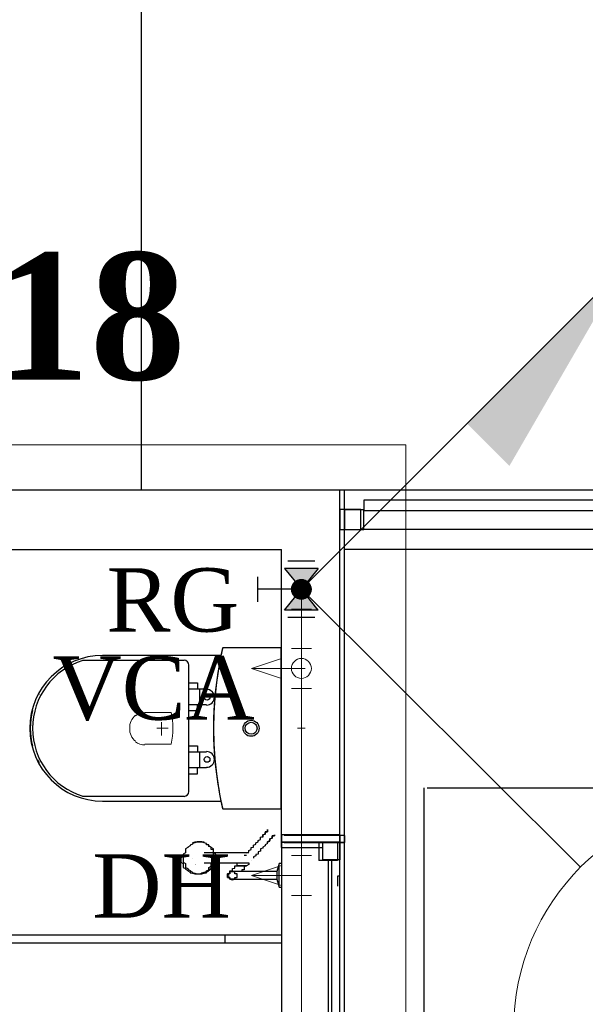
# Model space of a CAD drawing. Header units: millimetres. Extents: x 335 to 91596, y -1 to 84.
# Tile 57 of 87: x 390.84 to 392.73, y 19.31 to 22.6. Entities that reach past the tile are written whole.
import ezdxf

# ---------------------------------------------------------------- set-up
doc = ezdxf.new("R2010")
doc.units = ezdxf.units.MM
doc.header["$MEASUREMENT"] = 0
for name, color, linetype, lineweight in [('AF-Colunas', 7, 'Continuous', 20), ('AF-Conexões detalhe', 7, 'Continuous', 20), ('AF-Indicação coluna', 5, 'Continuous', 20), ('AF-Textos conexão', 7, 'Continuous', 20), ('AF-Tubos detalhe', 5, 'Continuous', 20), ('DI-Detalhes', 7, 'Continuous', 20), ('Simbolos', 1, 'Continuous', 30), ('SIMBOLOS INT', 8, 'Continuous', 5)]:
    doc.layers.add(name, color=color, linetype=linetype, lineweight=lineweight)
doc.styles.add('TimesNewRoman', font='times.ttf')
doc.styles.add('TimesNewRomanN', font='timesbd.ttf')

msp = doc.modelspace()

# ---------------------------------------------------------------- hatches: boundary and pattern name
at = {"linetype": 'Continuous'}
for points in [[(391.4663, 19.814), (391.4626, 19.8141), (391.4626, 19.8199), (391.4626, 19.818), (391.4626, 19.816), (391.4626, 19.8141), (391.4626, 19.8141)], [(391.3862, 19.7915), (391.3845, 19.7985), (391.3845, 19.7946), (391.3845, 19.7907), (391.3845, 19.7907)], [(391.4138, 19.7945), (391.4157, 19.7965), (391.4157, 19.7965), (391.4157, 19.7946), (391.4157, 19.7946)], [(391.4262, 19.7736), (391.4236, 19.777), (391.4236, 19.775), (391.4236, 19.7731), (391.4236, 19.7731), (391.4236, 19.7731)]]:
    msp.add_hatch(color=256, dxfattribs=at).paths.add_polyline_path(points)
at = {"layer": 'AF-Colunas', "linetype": 'Continuous'}
msp.add_hatch(color=256, dxfattribs=at).paths.add_polyline_path([(392.3332, 21.2483), (392.4746, 21.1069), (392.8635, 21.7787), (392.3332, 21.2483)])
at = {"layer": 'Simbolos', "linetype": 'Continuous'}
for points in [[(391.7793, 20.6944), (391.8353, 20.7644), (391.7233, 20.7644)], [(391.8353, 20.6244), (391.7233, 20.6244), (391.7793, 20.6944)]]:
    msp.add_hatch(color=256, dxfattribs=at).paths.add_polyline_path(points)

# ---------------------------------------------------------------- linework, layer by layer
at = {"color": 7}
for p, q in [((391.245, 21.0262), (391.245, 39.2692)), ((391.923, 21.0262), (383.497, 21.0262)), ((388.447, 21.027), (391.9079, 21.027)), ((391.9079, 19.8746), (391.9079, 21.027)), ((398.542, 21.0262), (391.923, 21.0262)), ((391.923, 19.8722), (391.923, 21.0262)), ((392.978, 20.9922), (391.988, 20.9922)), ((391.988, 20.9922), (391.988, 20.9582)), ((391.9782, 20.9606), (391.9079, 20.9606)), ((391.9079, 20.9606), (391.9079, 20.8942)), ((391.988, 20.9602), (391.923, 20.9602)), ((391.923, 20.9602), (391.923, 20.8942)), ((391.9782, 20.8942), (391.9782, 20.9606)), ((391.988, 20.8942), (391.988, 20.9602)), ((391.988, 20.9582), (392.978, 20.9582)), ((391.9079, 20.8942), (391.9782, 20.8942)), ((391.923, 20.8942), (391.988, 20.8942)), ((392.978, 20.8942), (391.988, 20.8942)), ((390.0017, 20.8278), (391.7126, 20.8278)), ((391.7126, 19.8746), (391.7126, 20.8278)), ((398.542, 20.8272), (391.923, 20.8272)), ((392.188, 20.0312), (392.188, 11.3412)), ((392.2, 20.0312), (398.542, 20.0312)), ((391.7126, 19.8317), (391.7126, 19.8746)), ((391.9079, 19.8746), (391.7126, 19.8746)), ((391.7126, 19.8746), (391.7126, 19.8492)), ((391.923, 19.8722), (391.722, 19.8722)), ((391.9079, 19.8746), (391.9079, 19.8492)), ((391.9079, 19.8492), (391.9079, 19.8746)), ((391.923, 19.8722), (391.923, 19.8482)), ((391.923, 19.8482), (391.923, 19.8722)), ((391.7126, 19.8492), (391.9079, 19.8492)), ((391.9079, 19.8492), (391.7126, 19.8492)), ((391.7126, 19.8492), (391.7126, 14.3942)), ((391.722, 19.8482), (391.923, 19.8482)), ((391.923, 19.8482), (391.722, 19.8482)), ((391.8376, 19.8492), (391.8376, 19.7887)), ((391.9001, 19.8492), (391.8376, 19.8492)), ((391.8376, 19.8492), (391.8376, 19.8317)), ((391.8376, 19.8492), (391.9079, 19.8492)), ((391.85, 19.8482), (391.85, 19.7902)), ((391.908, 19.8482), (391.85, 19.8482)), ((391.85, 19.8482), (391.85, 19.8322)), ((391.85, 19.8482), (391.923, 19.8482)), ((391.9001, 19.8492), (391.9001, 19.7887)), ((391.9079, 14.3942), (391.9079, 19.8492)), ((391.908, 19.8482), (391.908, 19.7902)), ((391.923, 14.3932), (391.923, 19.8482)), ((391.5876, 19.8141), (391.4548, 19.8141)), ((391.5876, 19.8063), (391.5954, 19.8063)), ((391.7126, 19.8317), (391.8376, 19.8317)), ((391.722, 19.8322), (391.85, 19.8322)), ((391.4548, 19.7809), (391.5876, 19.7809)), ((391.7048, 19.7789), (391.697, 19.7516)), ((391.7126, 19.7789), (391.7048, 19.7789)), ((391.7048, 19.7379), (391.7048, 19.777)), ((391.9001, 19.7887), (391.8376, 19.7887)), ((391.908, 19.7902), (391.85, 19.7902)), ((391.8689, 19.7887), (391.8689, 14.4528)), ((391.88, 19.7902), (391.88, 14.4532)), ((391.6032, 19.7516), (391.5642, 19.7516)), ((391.697, 19.7516), (391.6501, 19.7516)), ((391.697, 19.7516), (391.697, 19.7379)), ((391.697, 19.7379), (391.697, 19.7262)), ((391.7048, 19.7008), (391.7048, 19.7379)), ((391.9079, 19.736), (391.9001, 19.736)), ((391.9001, 19.736), (391.9001, 19.7028)), ((391.5642, 19.7262), (391.6111, 19.7262)), ((391.6501, 19.7262), (391.697, 19.7262)), ((391.697, 19.7262), (391.7048, 19.6989)), ((391.7048, 19.6989), (391.7126, 19.6989)), ((390.0017, 19.5407), (391.7126, 19.5407)), ((391.5251, 19.5133), (391.5251, 19.5407)), ((390.0017, 19.5133), (391.7126, 19.5133))]:
    msp.add_line(p, q, dxfattribs=at)
at = {"color": 8}
for p, q in [((391.7123, 20.4991), (391.5183, 20.4991)), ((391.7123, 20.4991), (391.5183, 20.4991)), ((391.7123, 19.9611), (391.7123, 20.4991)), ((391.7123, 19.9611), (391.7123, 20.4991)), ((391.5123, 20.4731), (391.1153, 20.4731)), ((391.3873, 20.4571), (391.0483, 20.4571)), ((391.4033, 20.0191), (391.4033, 20.4411)), ((391.4033, 20.3821), (391.4323, 20.3821)), ((391.4623, 20.3611), (391.4033, 20.3611)), ((391.4323, 20.3821), (391.4323, 20.3611)), ((391.4403, 20.3101), (391.4403, 20.3611)), ((391.4033, 20.3101), (391.4623, 20.3101)), ((391.4323, 20.2891), (391.4323, 20.3101)), ((391.4033, 20.2891), (391.4323, 20.2891)), ((391.4033, 20.1711), (391.4323, 20.1711)), ((391.4323, 20.1711), (391.4323, 20.1501)), ((391.4623, 20.1501), (391.4033, 20.1501)), ((391.4403, 20.0991), (391.4403, 20.1501)), ((391.4033, 20.0991), (391.4623, 20.0991)), ((391.4323, 20.0781), (391.4323, 20.0991)), ((391.4033, 20.0781), (391.4323, 20.0781)), ((391.0483, 20.0031), (391.3873, 20.0031)), ((391.1153, 19.9871), (391.5123, 19.9871)), ((391.5183, 19.9611), (391.7123, 19.9611)), ((391.5183, 19.9611), (391.7123, 19.9611))]:
    msp.add_line(p, q, dxfattribs=at)
at = {"color": 7}
for points in [[(391.6423, 19.8649), (391.6423, 19.8668), (391.6501, 19.8688), (391.6501, 19.8707), (391.6501, 19.8746), (391.6579, 19.8766), (391.6579, 19.8785), (391.6579, 19.8805), (391.6579, 19.8824), (391.6579, 19.8824), (391.6657, 19.8844), (391.6657, 19.8864), (391.6657, 19.8883), (391.6657, 19.8883), (391.6657, 19.8903), (391.6657, 19.8903), (391.6657, 19.8903), (391.6657, 19.8922), (391.6657, 19.8922), (391.6657, 19.8922), (391.6657, 19.8922), (391.6657, 19.8922)], [(391.6657, 19.8922), (391.6657, 19.8922), (391.6657, 19.8922), (391.6657, 19.8922), (391.6657, 19.8922), (391.6657, 19.8903), (391.6657, 19.8903), (391.6657, 19.8883), (391.6657, 19.8883), (391.6657, 19.8864), (391.6657, 19.8844), (391.6579, 19.8844), (391.6579, 19.8824), (391.6579, 19.8805), (391.6579, 19.8785), (391.6579, 19.8766), (391.6501, 19.8746), (391.6501, 19.8727), (391.6501, 19.8688), (391.6501, 19.8668), (391.6423, 19.8649), (391.6423, 19.8649)], [(391.6657, 19.8453), (391.6657, 19.8492), (391.6657, 19.8512), (391.6736, 19.8532), (391.6736, 19.8571), (391.6736, 19.859), (391.6736, 19.861), (391.6814, 19.8629), (391.6814, 19.8649), (391.6814, 19.8649), (391.6814, 19.8668), (391.6814, 19.8688), (391.6814, 19.8707), (391.6892, 19.8707), (391.6892, 19.8727), (391.6892, 19.8727), (391.6892, 19.8727), (391.6892, 19.8746), (391.6892, 19.8746), (391.6892, 19.8746), (391.6892, 19.8746), (391.6892, 19.8746)], [(391.6892, 19.8746), (391.6892, 19.8746), (391.6892, 19.8746), (391.6892, 19.8746), (391.6892, 19.8727), (391.6892, 19.8727), (391.6892, 19.8727), (391.6892, 19.8707), (391.6814, 19.8707), (391.6814, 19.8688), (391.6814, 19.8668), (391.6814, 19.8668), (391.6814, 19.8649), (391.6814, 19.8629), (391.6736, 19.861), (391.6736, 19.859), (391.6736, 19.8571), (391.6736, 19.8551), (391.6657, 19.8512), (391.6657, 19.8492), (391.6657, 19.8473)], [(391.4392, 19.8492), (391.4314, 19.8492), (391.4314, 19.8492), (391.4236, 19.8473), (391.4236, 19.8473), (391.4157, 19.8453), (391.4157, 19.8434), (391.4079, 19.8395), (391.4079, 19.8375), (391.4001, 19.8336), (391.4001, 19.8317), (391.3923, 19.8278), (391.3923, 19.8239), (391.3923, 19.8199), (391.3923, 19.8141), (391.3845, 19.8102), (391.3845, 19.8063), (391.3845, 19.8004), (391.3845, 19.7965), (391.3845, 19.7926), (391.3845, 19.7867), (391.3845, 19.7828), (391.3923, 19.7789), (391.3923, 19.7731), (391.3923, 19.7692), (391.3923, 19.7653), (391.4001, 19.7614), (391.4001, 19.7594), (391.4079, 19.7555), (391.4079, 19.7535), (391.4157, 19.7496), (391.4157, 19.7477), (391.4236, 19.7457), (391.4236, 19.7457), (391.4314, 19.7438), (391.4314, 19.7438), (391.4392, 19.7438), (391.447, 19.7438), (391.447, 19.7438), (391.4548, 19.7457), (391.4548, 19.7457), (391.4626, 19.7477), (391.4626, 19.7496), (391.4704, 19.7535), (391.4704, 19.7555), (391.4782, 19.7594), (391.4782, 19.7614), (391.4861, 19.7653), (391.4861, 19.7692), (391.4861, 19.7731), (391.4861, 19.7789), (391.4939, 19.7828), (391.4939, 19.7867), (391.4939, 19.7926), (391.4939, 19.7965), (391.4939, 19.8004), (391.4939, 19.8063), (391.4939, 19.8102), (391.4861, 19.8141), (391.4861, 19.8199), (391.4861, 19.8239), (391.4861, 19.8278), (391.4782, 19.8317), (391.4782, 19.8336), (391.4704, 19.8375), (391.4704, 19.8395), (391.4626, 19.8434), (391.4626, 19.8453), (391.4548, 19.8473), (391.4548, 19.8473), (391.447, 19.8492), (391.447, 19.8492), (391.4392, 19.8492)], [(391.4392, 19.8492), (391.4314, 19.8492), (391.4314, 19.8492), (391.4236, 19.8473), (391.4236, 19.8473), (391.4157, 19.8453), (391.4157, 19.8434), (391.4079, 19.8395), (391.4079, 19.8375), (391.4001, 19.8336), (391.4001, 19.8317), (391.3923, 19.8278), (391.3923, 19.8239), (391.3923, 19.8199), (391.3923, 19.8141), (391.3845, 19.8102), (391.3845, 19.8063), (391.3845, 19.8004), (391.3845, 19.7965), (391.3845, 19.7926), (391.3845, 19.7867), (391.3845, 19.7828), (391.3923, 19.7789), (391.3923, 19.7731), (391.3923, 19.7692), (391.3923, 19.7653), (391.4001, 19.7614), (391.4001, 19.7594), (391.4079, 19.7555), (391.4079, 19.7535), (391.4157, 19.7496), (391.4157, 19.7477), (391.4236, 19.7457), (391.4236, 19.7457), (391.4314, 19.7438), (391.4314, 19.7438), (391.4392, 19.7438), (391.447, 19.7438), (391.447, 19.7438), (391.4548, 19.7457), (391.4548, 19.7457), (391.4626, 19.7477), (391.4626, 19.7496), (391.4704, 19.7535), (391.4704, 19.7555), (391.4782, 19.7594), (391.4782, 19.7614), (391.4861, 19.7653), (391.4861, 19.7692), (391.4861, 19.7731), (391.4861, 19.7789), (391.4939, 19.7828), (391.4939, 19.7867), (391.4939, 19.7926), (391.4939, 19.7965), (391.4939, 19.8004), (391.4939, 19.8063), (391.4939, 19.8102), (391.4861, 19.8141), (391.4861, 19.8199), (391.4861, 19.8239), (391.4861, 19.8278), (391.4782, 19.8317), (391.4782, 19.8336), (391.4704, 19.8375), (391.4704, 19.8395), (391.4626, 19.8434), (391.4626, 19.8453), (391.4548, 19.8473), (391.4548, 19.8473), (391.447, 19.8492), (391.447, 19.8492), (391.4392, 19.8492)], [(391.4392, 19.8492), (391.4314, 19.8492), (391.4314, 19.8492), (391.4236, 19.8473), (391.4236, 19.8473), (391.4157, 19.8453), (391.4157, 19.8434), (391.4079, 19.8395), (391.4079, 19.8375), (391.4001, 19.8336), (391.4001, 19.8317), (391.3923, 19.8278), (391.3923, 19.8239), (391.3923, 19.8199), (391.3923, 19.8141), (391.3845, 19.8102), (391.3845, 19.8063), (391.3845, 19.8004), (391.3845, 19.7965), (391.3845, 19.7926), (391.3845, 19.7867), (391.3845, 19.7828), (391.3923, 19.7789), (391.3923, 19.7731), (391.3923, 19.7692), (391.3923, 19.7653), (391.4001, 19.7614), (391.4001, 19.7594), (391.4079, 19.7555), (391.4079, 19.7535), (391.4157, 19.7496), (391.4157, 19.7477), (391.4236, 19.7457), (391.4236, 19.7457), (391.4314, 19.7438), (391.4314, 19.7438), (391.4392, 19.7438), (391.447, 19.7438), (391.447, 19.7438), (391.4548, 19.7457), (391.4548, 19.7457), (391.4626, 19.7477), (391.4626, 19.7496), (391.4704, 19.7535), (391.4704, 19.7555), (391.4782, 19.7594), (391.4782, 19.7614), (391.4861, 19.7653), (391.4861, 19.7692), (391.4861, 19.7731), (391.4861, 19.7789), (391.4939, 19.7828), (391.4939, 19.7867), (391.4939, 19.7926), (391.4939, 19.7965), (391.4939, 19.8004), (391.4939, 19.8063), (391.4939, 19.8102), (391.4861, 19.8141), (391.4861, 19.8199), (391.4861, 19.8239), (391.4861, 19.8278), (391.4782, 19.8317), (391.4782, 19.8336), (391.4704, 19.8375), (391.4704, 19.8395), (391.4626, 19.8434), (391.4626, 19.8453), (391.4548, 19.8473), (391.4548, 19.8473), (391.447, 19.8492), (391.447, 19.8492), (391.4392, 19.8492)], [(391.4392, 19.8492), (391.4314, 19.8492), (391.4314, 19.8492), (391.4236, 19.8473), (391.4236, 19.8473), (391.4157, 19.8453), (391.4157, 19.8434), (391.4079, 19.8395), (391.4079, 19.8375), (391.4001, 19.8336), (391.4001, 19.8317), (391.3923, 19.8278), (391.3923, 19.8239), (391.3923, 19.8199), (391.3923, 19.8141), (391.3845, 19.8102), (391.3845, 19.8063), (391.3845, 19.8004), (391.3845, 19.7965), (391.3845, 19.7926), (391.3845, 19.7867), (391.3845, 19.7828), (391.3923, 19.7789), (391.3923, 19.7731), (391.3923, 19.7692), (391.3923, 19.7653), (391.4001, 19.7614), (391.4001, 19.7594), (391.4079, 19.7555), (391.4079, 19.7535), (391.4157, 19.7496), (391.4157, 19.7477), (391.4236, 19.7457), (391.4236, 19.7457), (391.4314, 19.7438), (391.4314, 19.7438), (391.4392, 19.7438), (391.447, 19.7438), (391.447, 19.7438), (391.4548, 19.7457), (391.4548, 19.7457), (391.4626, 19.7477), (391.4626, 19.7496), (391.4704, 19.7535), (391.4704, 19.7555), (391.4782, 19.7594), (391.4782, 19.7614), (391.4861, 19.7653), (391.4861, 19.7692), (391.4861, 19.7731), (391.4861, 19.7789), (391.4939, 19.7828), (391.4939, 19.7867), (391.4939, 19.7926), (391.4939, 19.7965), (391.4939, 19.8004), (391.4939, 19.8063), (391.4939, 19.8102), (391.4861, 19.8141), (391.4861, 19.8199), (391.4861, 19.8239), (391.4861, 19.8278), (391.4782, 19.8317), (391.4782, 19.8336), (391.4704, 19.8375), (391.4704, 19.8395), (391.4626, 19.8434), (391.4626, 19.8453), (391.4548, 19.8473), (391.4548, 19.8473), (391.447, 19.8492), (391.447, 19.8492), (391.4392, 19.8492)], [(391.4861, 19.7965), (391.4861, 19.8004), (391.4861, 19.8024), (391.4861, 19.8043), (391.4861, 19.8063), (391.4861, 19.8082), (391.4861, 19.8102), (391.4861, 19.8121), (391.4861, 19.8141), (391.4861, 19.816), (391.4861, 19.818), (391.4861, 19.8199), (391.4861, 19.8219), (391.4861, 19.8239), (391.4782, 19.8258), (391.4782, 19.8278), (391.4782, 19.8297), (391.4782, 19.8317), (391.4782, 19.8317), (391.4782, 19.8336), (391.4704, 19.8356), (391.4704, 19.8375), (391.4704, 19.8395), (391.4704, 19.8395), (391.4704, 19.8414), (391.4626, 19.8414), (391.4626, 19.8434), (391.4626, 19.8453), (391.4626, 19.8453), (391.4548, 19.8473), (391.4548, 19.8473), (391.4548, 19.8473), (391.4548, 19.8492), (391.447, 19.8492), (391.447, 19.8492), (391.447, 19.8492), (391.447, 19.8512), (391.4392, 19.8512), (391.4392, 19.8512), (391.4392, 19.8512), (391.4392, 19.8512), (391.4314, 19.8512), (391.4314, 19.8512), (391.4314, 19.8512), (391.4236, 19.8492), (391.4236, 19.8492), (391.4236, 19.8492), (391.4236, 19.8492), (391.4157, 19.8473)], [(391.4626, 19.8434), (391.4626, 19.8453), (391.4548, 19.8473), (391.447, 19.8492), (391.447, 19.8492), (391.4392, 19.8492)], [(391.5954, 19.8141), (391.6032, 19.816), (391.6032, 19.818), (391.6032, 19.8199), (391.6032, 19.8219), (391.6111, 19.8258), (391.6111, 19.8278), (391.6111, 19.8317), (391.6189, 19.8336), (391.6189, 19.8375), (391.6189, 19.8395), (391.6267, 19.8434), (391.6267, 19.8473), (391.6345, 19.8512), (391.6345, 19.8551), (391.6423, 19.859), (391.6423, 19.8629), (391.6423, 19.8649)], [(391.6657, 19.8453), (391.6579, 19.8414), (391.6579, 19.8375), (391.6501, 19.8336), (391.6501, 19.8297), (391.6423, 19.8278), (391.6423, 19.8239), (391.6423, 19.8199), (391.6345, 19.818), (391.6345, 19.8141), (391.6345, 19.8102), (391.6267, 19.8082), (391.6267, 19.8063), (391.6267, 19.8043), (391.6189, 19.8004), (391.6189, 19.7985), (391.6189, 19.7965), (391.6189, 19.7965)], [(391.6032, 19.8141), (391.6032, 19.8141), (391.6032, 19.8141), (391.6032, 19.8141), (391.6032, 19.8141), (391.6032, 19.8141), (391.5954, 19.8141), (391.5954, 19.8141), (391.5954, 19.8141), (391.5954, 19.8141), (391.5954, 19.8141), (391.5954, 19.8141), (391.5954, 19.8141), (391.5954, 19.8141), (391.5954, 19.8141), (391.5876, 19.8141), (391.5876, 19.8141), (391.5876, 19.8141)], [(391.3767, 19.7965), (391.3767, 19.7926), (391.3767, 19.7867), (391.3767, 19.7828), (391.3845, 19.7789), (391.3845, 19.7731), (391.3845, 19.7692), (391.3845, 19.7653), (391.3923, 19.7614), (391.3923, 19.7594), (391.4001, 19.7555), (391.4001, 19.7535), (391.4079, 19.7496), (391.4079, 19.7477), (391.4157, 19.7457), (391.4157, 19.7457), (391.4236, 19.7438), (391.4236, 19.7438), (391.4314, 19.7438)], [(391.4157, 19.7477), (391.4236, 19.7457), (391.4236, 19.7457), (391.4236, 19.7457), (391.4236, 19.7438), (391.4314, 19.7438), (391.4314, 19.7438), (391.4314, 19.7438), (391.4392, 19.7438), (391.4392, 19.7438), (391.4392, 19.7438), (391.4392, 19.7438), (391.447, 19.7438), (391.447, 19.7438), (391.447, 19.7457), (391.447, 19.7457), (391.4548, 19.7457), (391.4548, 19.7477), (391.4548, 19.7477), (391.4548, 19.7477), (391.4626, 19.7496), (391.4626, 19.7496), (391.4626, 19.7516), (391.4626, 19.7516), (391.4704, 19.7535), (391.4704, 19.7555), (391.4704, 19.7555), (391.4704, 19.7574), (391.4704, 19.7594), (391.4782, 19.7614), (391.4782, 19.7614), (391.4782, 19.7633), (391.4782, 19.7653), (391.4782, 19.7672), (391.4782, 19.7692), (391.4861, 19.7711), (391.4861, 19.7731), (391.4861, 19.775), (391.4861, 19.777), (391.4861, 19.7789), (391.4861, 19.7809), (391.4861, 19.7828), (391.4861, 19.7848), (391.4861, 19.7867), (391.4861, 19.7887), (391.4861, 19.7907), (391.4861, 19.7926), (391.4861, 19.7946), (391.4861, 19.7965)], [(391.4314, 19.7438), (391.4392, 19.7438), (391.4392, 19.7438), (391.447, 19.7457), (391.447, 19.7477), (391.4548, 19.7496), (391.4626, 19.7516), (391.4626, 19.7535), (391.4704, 19.7574), (391.4704, 19.7614), (391.4704, 19.7653), (391.4782, 19.7692), (391.4782, 19.7731), (391.4782, 19.777), (391.4861, 19.7828), (391.4861, 19.7867), (391.4861, 19.7907), (391.4861, 19.7965)], [(391.5407, 19.7477), (391.5407, 19.7477), (391.5407, 19.7477), (391.5407, 19.7477), (391.5407, 19.7477), (391.5407, 19.7477), (391.5407, 19.7477), (391.5407, 19.7496), (391.5407, 19.7496), (391.5407, 19.7496), (391.5407, 19.7496), (391.5407, 19.7516), (391.5407, 19.7516), (391.5407, 19.7516), (391.5407, 19.7535), (391.5407, 19.7535), (391.5486, 19.7535), (391.5486, 19.7555), (391.5486, 19.7555), (391.5486, 19.7574), (391.5486, 19.7574), (391.5486, 19.7594), (391.5486, 19.7594), (391.5486, 19.7614), (391.5486, 19.7614), (391.5564, 19.7633), (391.5564, 19.7653), (391.5564, 19.7653), (391.5564, 19.7672), (391.5564, 19.7672), (391.5564, 19.7692), (391.5564, 19.7711), (391.5642, 19.7711), (391.5642, 19.7731), (391.5642, 19.775), (391.5642, 19.775), (391.5642, 19.777), (391.5642, 19.7789), (391.5642, 19.7809), (391.5642, 19.7809)], [(391.5954, 19.7711), (391.5876, 19.7711), (391.5798, 19.7711), (391.5798, 19.7711), (391.5798, 19.7711), (391.5798, 19.7711), (391.5798, 19.7711), (391.5798, 19.7711), (391.5798, 19.7711), (391.5798, 19.7711), (391.5798, 19.7711), (391.5798, 19.7711), (391.5798, 19.7711), (391.5798, 19.7711), (391.5798, 19.7711), (391.5798, 19.7711), (391.5798, 19.7711), (391.5798, 19.7711), (391.5798, 19.7711), (391.5798, 19.7711), (391.5798, 19.7711), (391.5798, 19.7711), (391.5798, 19.7711), (391.5798, 19.7711), (391.5798, 19.7711), (391.5798, 19.7711), (391.5798, 19.7711), (391.5798, 19.7711), (391.5798, 19.7711), (391.5798, 19.7711), (391.5798, 19.7711), (391.5798, 19.7711), (391.5798, 19.7711), (391.5798, 19.7711), (391.5798, 19.7711), (391.572, 19.7711), (391.5642, 19.7711), (391.572, 19.7711), (391.5798, 19.7711), (391.5798, 19.7711), (391.5798, 19.7711), (391.5798, 19.7711), (391.5798, 19.7711), (391.5798, 19.7711), (391.5798, 19.7711), (391.5798, 19.7711), (391.5798, 19.7711), (391.5798, 19.7711), (391.5798, 19.7711), (391.5798, 19.7711), (391.5798, 19.7711), (391.5798, 19.7711), (391.5798, 19.7711), (391.5798, 19.7711), (391.5798, 19.7711), (391.5798, 19.7711), (391.5798, 19.7711), (391.5798, 19.7711), (391.5798, 19.7711), (391.5798, 19.7711), (391.5798, 19.7711), (391.5798, 19.7711), (391.5798, 19.7711), (391.5798, 19.7711), (391.5798, 19.7711), (391.5798, 19.7711), (391.5798, 19.7711), (391.5798, 19.7711), (391.5798, 19.7711), (391.5798, 19.7711), (391.5798, 19.7711), (391.5876, 19.7711), (391.5954, 19.7711)], [(391.5954, 19.7711), (391.5876, 19.7711), (391.5798, 19.7711), (391.5798, 19.7711), (391.5798, 19.7711), (391.5798, 19.7711), (391.5798, 19.7711), (391.5798, 19.7711), (391.5798, 19.7711), (391.5798, 19.7711), (391.5798, 19.7711), (391.5798, 19.7711), (391.5798, 19.7711), (391.5798, 19.7711), (391.5798, 19.7711), (391.5798, 19.7711), (391.5798, 19.7711), (391.5798, 19.7711), (391.5798, 19.7711), (391.5798, 19.7711), (391.5798, 19.7711), (391.5798, 19.7711), (391.5798, 19.7711), (391.5798, 19.7711), (391.5798, 19.7711), (391.5798, 19.7711), (391.5798, 19.7711), (391.5798, 19.7711), (391.5798, 19.7711), (391.5798, 19.7711), (391.5798, 19.7711), (391.5798, 19.7711), (391.5798, 19.7711), (391.5798, 19.7711), (391.5798, 19.7711), (391.572, 19.7711), (391.5642, 19.7711), (391.572, 19.7711), (391.5798, 19.7711), (391.5798, 19.7711), (391.5798, 19.7711), (391.5798, 19.7711), (391.5798, 19.7711), (391.5798, 19.7711), (391.5798, 19.7711), (391.5798, 19.7711), (391.5798, 19.7711), (391.5798, 19.7711), (391.5798, 19.7711), (391.5798, 19.7711), (391.5798, 19.7711), (391.5798, 19.7711), (391.5798, 19.7711), (391.5798, 19.7711), (391.5798, 19.7711), (391.5798, 19.7711), (391.5798, 19.7711), (391.5798, 19.7711), (391.5798, 19.7711), (391.5798, 19.7711), (391.5798, 19.7711), (391.5798, 19.7711), (391.5798, 19.7711), (391.5798, 19.7711), (391.5798, 19.7711), (391.5798, 19.7711), (391.5798, 19.7711), (391.5798, 19.7711), (391.5798, 19.7711), (391.5798, 19.7711), (391.5798, 19.7711), (391.5876, 19.7711), (391.5954, 19.7711)], [(391.5954, 19.7711), (391.5876, 19.7711), (391.5798, 19.7711), (391.5798, 19.7711), (391.5798, 19.7711), (391.5798, 19.7711), (391.5798, 19.7711), (391.5798, 19.7711), (391.5798, 19.7711), (391.5798, 19.7711), (391.5798, 19.7711), (391.5798, 19.7711), (391.5798, 19.7711), (391.5798, 19.7711), (391.5798, 19.7711), (391.5798, 19.7711), (391.5798, 19.7711), (391.5798, 19.7711), (391.5798, 19.7711), (391.5798, 19.7711), (391.5798, 19.7711), (391.5798, 19.7711), (391.5798, 19.7711), (391.5798, 19.7711), (391.5798, 19.7711), (391.5798, 19.7711), (391.5798, 19.7711), (391.5798, 19.7711), (391.5798, 19.7711), (391.5798, 19.7711), (391.5798, 19.7711), (391.5798, 19.7711), (391.5798, 19.7711), (391.5798, 19.7711), (391.5798, 19.7711), (391.572, 19.7711), (391.5642, 19.7711), (391.572, 19.7711), (391.5798, 19.7711), (391.5798, 19.7711), (391.5798, 19.7711), (391.5798, 19.7711), (391.5798, 19.7711), (391.5798, 19.7711), (391.5798, 19.7711), (391.5798, 19.7711), (391.5798, 19.7711), (391.5798, 19.7711), (391.5798, 19.7711), (391.5798, 19.7711), (391.5798, 19.7711), (391.5798, 19.7711), (391.5798, 19.7711), (391.5798, 19.7711), (391.5798, 19.7711), (391.5798, 19.7711), (391.5798, 19.7711), (391.5798, 19.7711), (391.5798, 19.7711), (391.5798, 19.7711), (391.5798, 19.7711), (391.5798, 19.7711), (391.5798, 19.7711), (391.5798, 19.7711), (391.5798, 19.7711), (391.5798, 19.7711), (391.5798, 19.7711), (391.5798, 19.7711), (391.5798, 19.7711), (391.5798, 19.7711), (391.5798, 19.7711), (391.5876, 19.7711), (391.5954, 19.7711)], [(391.5954, 19.7711), (391.5876, 19.7711), (391.5798, 19.7711), (391.5798, 19.7711), (391.5798, 19.7711), (391.5798, 19.7711), (391.5798, 19.7711), (391.5798, 19.7711), (391.5798, 19.7711), (391.5798, 19.7711), (391.5798, 19.7711), (391.5798, 19.7711), (391.5798, 19.7711), (391.5798, 19.7711), (391.5798, 19.7711), (391.5798, 19.7711), (391.5798, 19.7711), (391.5798, 19.7711), (391.5798, 19.7711), (391.5798, 19.7711), (391.5798, 19.7711), (391.5798, 19.7711), (391.5798, 19.7711), (391.5798, 19.7711), (391.5798, 19.7711), (391.5798, 19.7711), (391.5798, 19.7711), (391.5798, 19.7711), (391.5798, 19.7711), (391.5798, 19.7711), (391.5798, 19.7711), (391.5798, 19.7711), (391.5798, 19.7711), (391.5798, 19.7711), (391.5798, 19.7711), (391.572, 19.7711), (391.5642, 19.7711), (391.572, 19.7711), (391.5798, 19.7711), (391.5798, 19.7711), (391.5798, 19.7711), (391.5798, 19.7711), (391.5798, 19.7711), (391.5798, 19.7711), (391.5798, 19.7711), (391.5798, 19.7711), (391.5798, 19.7711), (391.5798, 19.7711), (391.5798, 19.7711), (391.5798, 19.7711), (391.5798, 19.7711), (391.5798, 19.7711), (391.5798, 19.7711), (391.5798, 19.7711), (391.5798, 19.7711), (391.5798, 19.7711), (391.5798, 19.7711), (391.5798, 19.7711), (391.5798, 19.7711), (391.5798, 19.7711), (391.5798, 19.7711), (391.5798, 19.7711), (391.5798, 19.7711), (391.5798, 19.7711), (391.5798, 19.7711), (391.5798, 19.7711), (391.5798, 19.7711), (391.5798, 19.7711), (391.5798, 19.7711), (391.5798, 19.7711), (391.5798, 19.7711), (391.5876, 19.7711), (391.5954, 19.7711)], [(391.5954, 19.7711), (391.5876, 19.7711), (391.5798, 19.7711), (391.5798, 19.7711), (391.5798, 19.7711), (391.5798, 19.7711), (391.5798, 19.7711), (391.5798, 19.7711), (391.5798, 19.7711), (391.5798, 19.7711), (391.5798, 19.7711), (391.5798, 19.7711), (391.5798, 19.7711), (391.5798, 19.7711), (391.5798, 19.7711), (391.5798, 19.7711), (391.5798, 19.7711), (391.5798, 19.7711), (391.5798, 19.7711), (391.5798, 19.7711), (391.5798, 19.7711), (391.5798, 19.7711), (391.5798, 19.7711), (391.5798, 19.7711), (391.5798, 19.7711), (391.5798, 19.7711), (391.5798, 19.7711), (391.5798, 19.7711), (391.5798, 19.7711), (391.5798, 19.7711), (391.5798, 19.7711), (391.5798, 19.7711), (391.5798, 19.7711), (391.5798, 19.7711), (391.5798, 19.7711), (391.572, 19.7711), (391.5642, 19.7711), (391.572, 19.7711), (391.5798, 19.7711), (391.5798, 19.7711), (391.5798, 19.7711), (391.5798, 19.7711), (391.5798, 19.7711), (391.5798, 19.7711), (391.5798, 19.7711), (391.5798, 19.7711), (391.5798, 19.7711), (391.5798, 19.7711), (391.5798, 19.7711), (391.5798, 19.7711), (391.5798, 19.7711), (391.5798, 19.7711), (391.5798, 19.7711), (391.5798, 19.7711), (391.5798, 19.7711), (391.5798, 19.7711), (391.5798, 19.7711), (391.5798, 19.7711), (391.5798, 19.7711), (391.5798, 19.7711), (391.5798, 19.7711), (391.5798, 19.7711), (391.5798, 19.7711), (391.5798, 19.7711), (391.5798, 19.7711), (391.5798, 19.7711), (391.5798, 19.7711), (391.5798, 19.7711), (391.5798, 19.7711), (391.5798, 19.7711), (391.5798, 19.7711), (391.5876, 19.7711), (391.5954, 19.7711)], [(391.5954, 19.7711), (391.5876, 19.7711), (391.5798, 19.7711), (391.5798, 19.7711), (391.5798, 19.7711), (391.5798, 19.7711), (391.5798, 19.7711), (391.5798, 19.7711), (391.5798, 19.7711), (391.5798, 19.7711), (391.5798, 19.7711), (391.5798, 19.7711), (391.5798, 19.7711), (391.5798, 19.7711), (391.5798, 19.7711), (391.5798, 19.7711), (391.5798, 19.7711), (391.5798, 19.7711), (391.5798, 19.7711), (391.5798, 19.7711), (391.5798, 19.7711), (391.5798, 19.7711), (391.5798, 19.7711), (391.5798, 19.7711), (391.5798, 19.7711), (391.5798, 19.7711), (391.5798, 19.7711), (391.5798, 19.7711), (391.5798, 19.7711), (391.5798, 19.7711), (391.5798, 19.7711), (391.5798, 19.7711), (391.5798, 19.7711), (391.5798, 19.7711), (391.5798, 19.7711), (391.572, 19.7711), (391.5642, 19.7711), (391.572, 19.7711), (391.5798, 19.7711), (391.5798, 19.7711), (391.5798, 19.7711), (391.5798, 19.7711), (391.5798, 19.7711), (391.5798, 19.7711), (391.5798, 19.7711), (391.5798, 19.7711), (391.5798, 19.7711), (391.5798, 19.7711), (391.5798, 19.7711), (391.5798, 19.7711), (391.5798, 19.7711), (391.5798, 19.7711), (391.5798, 19.7711), (391.5798, 19.7711), (391.5798, 19.7711), (391.5798, 19.7711), (391.5798, 19.7711), (391.5798, 19.7711), (391.5798, 19.7711), (391.5798, 19.7711), (391.5798, 19.7711), (391.5798, 19.7711), (391.5798, 19.7711), (391.5798, 19.7711), (391.5798, 19.7711), (391.5798, 19.7711), (391.5798, 19.7711), (391.5798, 19.7711), (391.5798, 19.7711), (391.5798, 19.7711), (391.5798, 19.7711), (391.5876, 19.7711), (391.5954, 19.7711)], [(391.6032, 19.7809), (391.6032, 19.775), (391.5954, 19.7711), (391.5876, 19.7672), (391.5876, 19.7633)], [(391.5876, 19.7809), (391.5876, 19.7809), (391.5876, 19.7809), (391.5954, 19.7809), (391.5954, 19.7809), (391.5954, 19.7809), (391.5954, 19.7809), (391.5954, 19.7809), (391.5954, 19.7809), (391.5954, 19.7809), (391.5954, 19.7809), (391.6032, 19.7809), (391.6032, 19.7809), (391.6032, 19.7809), (391.6032, 19.7809), (391.6032, 19.7809), (391.6032, 19.7809), (391.6032, 19.7809)], [(391.6111, 19.7887), (391.6111, 19.7887), (391.6111, 19.7887), (391.6111, 19.7887)], [(391.4392, 19.7438), (391.447, 19.7438), (391.447, 19.7438), (391.4548, 19.7457), (391.4626, 19.7477), (391.4626, 19.7496)], [(391.5486, 19.7516), (391.5486, 19.7516), (391.5486, 19.7516), (391.5486, 19.7516), (391.5407, 19.7496), (391.5407, 19.7496), (391.5407, 19.7496), (391.5407, 19.7496), (391.5407, 19.7477), (391.5407, 19.7477), (391.5407, 19.7457), (391.5407, 19.7457), (391.5407, 19.7438), (391.5329, 19.7438), (391.5329, 19.7418), (391.5329, 19.7418), (391.5329, 19.7399), (391.5329, 19.7399), (391.5329, 19.7379), (391.5329, 19.736), (391.5329, 19.736), (391.5329, 19.734), (391.5329, 19.734), (391.5329, 19.7321), (391.5407, 19.7321), (391.5407, 19.7301), (391.5407, 19.7301), (391.5407, 19.7282), (391.5407, 19.7282), (391.5407, 19.7262), (391.5407, 19.7262), (391.5407, 19.7262), (391.5407, 19.7262), (391.5486, 19.7242), (391.5486, 19.7242), (391.5486, 19.7242), (391.5486, 19.7242), (391.5486, 19.7242), (391.5486, 19.7242), (391.5486, 19.7242), (391.5564, 19.7262), (391.5564, 19.7262), (391.5564, 19.7262), (391.5564, 19.7262), (391.5564, 19.7282), (391.5564, 19.7282), (391.5564, 19.7301), (391.5564, 19.7301), (391.5564, 19.7321), (391.5642, 19.7321), (391.5642, 19.734), (391.5642, 19.734), (391.5642, 19.736), (391.5642, 19.736), (391.5642, 19.7379), (391.5642, 19.7399), (391.5642, 19.7399), (391.5642, 19.7418), (391.5642, 19.7418), (391.5642, 19.7438), (391.5564, 19.7438), (391.5564, 19.7457), (391.5564, 19.7457), (391.5564, 19.7477), (391.5564, 19.7477), (391.5564, 19.7496), (391.5564, 19.7496), (391.5564, 19.7496), (391.5564, 19.7496), (391.5486, 19.7516), (391.5486, 19.7516), (391.5486, 19.7516), (391.5486, 19.7516)], [(391.5486, 19.7516), (391.5486, 19.7516), (391.5486, 19.7516), (391.5486, 19.7516), (391.5407, 19.7496), (391.5407, 19.7496), (391.5407, 19.7496), (391.5407, 19.7496), (391.5407, 19.7477), (391.5407, 19.7477), (391.5407, 19.7457), (391.5407, 19.7457), (391.5407, 19.7438), (391.5329, 19.7438), (391.5329, 19.7418), (391.5329, 19.7418), (391.5329, 19.7399), (391.5329, 19.7399), (391.5329, 19.7379), (391.5329, 19.736), (391.5329, 19.736), (391.5329, 19.734), (391.5329, 19.734), (391.5329, 19.7321), (391.5407, 19.7321), (391.5407, 19.7301), (391.5407, 19.7301), (391.5407, 19.7282), (391.5407, 19.7282), (391.5407, 19.7262), (391.5407, 19.7262), (391.5407, 19.7262), (391.5407, 19.7262), (391.5486, 19.7242), (391.5486, 19.7242), (391.5486, 19.7242), (391.5486, 19.7242), (391.5486, 19.7242), (391.5486, 19.7242), (391.5486, 19.7242), (391.5564, 19.7262), (391.5564, 19.7262), (391.5564, 19.7262), (391.5564, 19.7262), (391.5564, 19.7282), (391.5564, 19.7282), (391.5564, 19.7301), (391.5564, 19.7301), (391.5564, 19.7321), (391.5642, 19.7321), (391.5642, 19.734), (391.5642, 19.734), (391.5642, 19.736), (391.5642, 19.736), (391.5642, 19.7379), (391.5642, 19.7399), (391.5642, 19.7399), (391.5642, 19.7418), (391.5642, 19.7418), (391.5642, 19.7438), (391.5564, 19.7438), (391.5564, 19.7457), (391.5564, 19.7457), (391.5564, 19.7477), (391.5564, 19.7477), (391.5564, 19.7496), (391.5564, 19.7496), (391.5564, 19.7496), (391.5564, 19.7496), (391.5486, 19.7516), (391.5486, 19.7516), (391.5486, 19.7516), (391.5486, 19.7516)], [(391.5486, 19.7516), (391.5486, 19.7516), (391.5486, 19.7516), (391.5486, 19.7516), (391.5407, 19.7496), (391.5407, 19.7496), (391.5407, 19.7496), (391.5407, 19.7496), (391.5407, 19.7477), (391.5407, 19.7477), (391.5407, 19.7457), (391.5407, 19.7457), (391.5407, 19.7438), (391.5329, 19.7438), (391.5329, 19.7418), (391.5329, 19.7418), (391.5329, 19.7399), (391.5329, 19.7399), (391.5329, 19.7379), (391.5329, 19.736), (391.5329, 19.736), (391.5329, 19.734), (391.5329, 19.734), (391.5329, 19.7321), (391.5407, 19.7321), (391.5407, 19.7301), (391.5407, 19.7301), (391.5407, 19.7282), (391.5407, 19.7282), (391.5407, 19.7262), (391.5407, 19.7262), (391.5407, 19.7262), (391.5407, 19.7262), (391.5486, 19.7242), (391.5486, 19.7242), (391.5486, 19.7242), (391.5486, 19.7242), (391.5486, 19.7242), (391.5486, 19.7242), (391.5486, 19.7242), (391.5564, 19.7262), (391.5564, 19.7262), (391.5564, 19.7262), (391.5564, 19.7262), (391.5564, 19.7282), (391.5564, 19.7282), (391.5564, 19.7301), (391.5564, 19.7301), (391.5564, 19.7321), (391.5642, 19.7321), (391.5642, 19.734), (391.5642, 19.734), (391.5642, 19.736), (391.5642, 19.736), (391.5642, 19.7379), (391.5642, 19.7399), (391.5642, 19.7399), (391.5642, 19.7418), (391.5642, 19.7418), (391.5642, 19.7438), (391.5564, 19.7438), (391.5564, 19.7457), (391.5564, 19.7457), (391.5564, 19.7477), (391.5564, 19.7477), (391.5564, 19.7496), (391.5564, 19.7496), (391.5564, 19.7496), (391.5564, 19.7496), (391.5486, 19.7516), (391.5486, 19.7516), (391.5486, 19.7516), (391.5486, 19.7516)], [(391.5486, 19.7516), (391.5486, 19.7516), (391.5486, 19.7516), (391.5486, 19.7516), (391.5407, 19.7496), (391.5407, 19.7496), (391.5407, 19.7496), (391.5407, 19.7496), (391.5407, 19.7477), (391.5407, 19.7477), (391.5407, 19.7457), (391.5407, 19.7457), (391.5407, 19.7438), (391.5329, 19.7438), (391.5329, 19.7418), (391.5329, 19.7418), (391.5329, 19.7399), (391.5329, 19.7399), (391.5329, 19.7379), (391.5329, 19.736), (391.5329, 19.736), (391.5329, 19.734), (391.5329, 19.734), (391.5329, 19.7321), (391.5407, 19.7321), (391.5407, 19.7301), (391.5407, 19.7301), (391.5407, 19.7282), (391.5407, 19.7282), (391.5407, 19.7262), (391.5407, 19.7262), (391.5407, 19.7262), (391.5407, 19.7262), (391.5486, 19.7242), (391.5486, 19.7242), (391.5486, 19.7242), (391.5486, 19.7242), (391.5486, 19.7242), (391.5486, 19.7242), (391.5486, 19.7242), (391.5564, 19.7262), (391.5564, 19.7262), (391.5564, 19.7262), (391.5564, 19.7262), (391.5564, 19.7282), (391.5564, 19.7282), (391.5564, 19.7301), (391.5564, 19.7301), (391.5564, 19.7321), (391.5642, 19.7321), (391.5642, 19.734), (391.5642, 19.734), (391.5642, 19.736), (391.5642, 19.736), (391.5642, 19.7379), (391.5642, 19.7399), (391.5642, 19.7399), (391.5642, 19.7418), (391.5642, 19.7418), (391.5642, 19.7438), (391.5564, 19.7438), (391.5564, 19.7457), (391.5564, 19.7457), (391.5564, 19.7477), (391.5564, 19.7477), (391.5564, 19.7496), (391.5564, 19.7496), (391.5564, 19.7496), (391.5564, 19.7496), (391.5486, 19.7516), (391.5486, 19.7516), (391.5486, 19.7516), (391.5486, 19.7516)], [(391.5486, 19.7516), (391.5486, 19.7516), (391.5486, 19.7516), (391.5486, 19.7516), (391.5407, 19.7496), (391.5407, 19.7496), (391.5407, 19.7496), (391.5407, 19.7496), (391.5407, 19.7477), (391.5407, 19.7477), (391.5407, 19.7457), (391.5407, 19.7457), (391.5407, 19.7438), (391.5329, 19.7438), (391.5329, 19.7418), (391.5329, 19.7418), (391.5329, 19.7399), (391.5329, 19.7399), (391.5329, 19.7379), (391.5329, 19.736), (391.5329, 19.736), (391.5329, 19.734), (391.5329, 19.734), (391.5329, 19.7321), (391.5407, 19.7321), (391.5407, 19.7301), (391.5407, 19.7301), (391.5407, 19.7282), (391.5407, 19.7282), (391.5407, 19.7262), (391.5407, 19.7262), (391.5407, 19.7262), (391.5407, 19.7262), (391.5486, 19.7242), (391.5486, 19.7242), (391.5486, 19.7242), (391.5486, 19.7242), (391.5486, 19.7242), (391.5486, 19.7242), (391.5486, 19.7242), (391.5564, 19.7262), (391.5564, 19.7262), (391.5564, 19.7262), (391.5564, 19.7262), (391.5564, 19.7282), (391.5564, 19.7282), (391.5564, 19.7301), (391.5564, 19.7301), (391.5564, 19.7321), (391.5642, 19.7321), (391.5642, 19.734), (391.5642, 19.734), (391.5642, 19.736), (391.5642, 19.736), (391.5642, 19.7379), (391.5642, 19.7399), (391.5642, 19.7399), (391.5642, 19.7418), (391.5642, 19.7418), (391.5642, 19.7438), (391.5564, 19.7438), (391.5564, 19.7457), (391.5564, 19.7457), (391.5564, 19.7477), (391.5564, 19.7477), (391.5564, 19.7496), (391.5564, 19.7496), (391.5564, 19.7496), (391.5564, 19.7496), (391.5486, 19.7516), (391.5486, 19.7516), (391.5486, 19.7516), (391.5486, 19.7516)], [(391.5486, 19.7516), (391.5486, 19.7516), (391.5486, 19.7516), (391.5486, 19.7516), (391.5407, 19.7496), (391.5407, 19.7496), (391.5407, 19.7496), (391.5407, 19.7496), (391.5407, 19.7477), (391.5407, 19.7477), (391.5407, 19.7457), (391.5407, 19.7457), (391.5407, 19.7438), (391.5329, 19.7438), (391.5329, 19.7418), (391.5329, 19.7418), (391.5329, 19.7399), (391.5329, 19.7399), (391.5329, 19.7379), (391.5329, 19.736), (391.5329, 19.736), (391.5329, 19.734), (391.5329, 19.734), (391.5329, 19.7321), (391.5407, 19.7321), (391.5407, 19.7301), (391.5407, 19.7301), (391.5407, 19.7282), (391.5407, 19.7282), (391.5407, 19.7262), (391.5407, 19.7262), (391.5407, 19.7262), (391.5407, 19.7262), (391.5486, 19.7242), (391.5486, 19.7242), (391.5486, 19.7242), (391.5486, 19.7242), (391.5486, 19.7242), (391.5486, 19.7242), (391.5486, 19.7242), (391.5564, 19.7262), (391.5564, 19.7262), (391.5564, 19.7262), (391.5564, 19.7262), (391.5564, 19.7282), (391.5564, 19.7282), (391.5564, 19.7301), (391.5564, 19.7301), (391.5564, 19.7321), (391.5642, 19.7321), (391.5642, 19.734), (391.5642, 19.734), (391.5642, 19.736), (391.5642, 19.736), (391.5642, 19.7379), (391.5642, 19.7399), (391.5642, 19.7399), (391.5642, 19.7418), (391.5642, 19.7418), (391.5642, 19.7438), (391.5564, 19.7438), (391.5564, 19.7457), (391.5564, 19.7457), (391.5564, 19.7477), (391.5564, 19.7477), (391.5564, 19.7496), (391.5564, 19.7496), (391.5564, 19.7496), (391.5564, 19.7496), (391.5486, 19.7516), (391.5486, 19.7516), (391.5486, 19.7516), (391.5486, 19.7516)], [(391.5486, 19.7516), (391.5486, 19.7516), (391.5486, 19.7516), (391.5486, 19.7516), (391.5407, 19.7496), (391.5407, 19.7496), (391.5407, 19.7496), (391.5407, 19.7496), (391.5407, 19.7477), (391.5407, 19.7477), (391.5407, 19.7457), (391.5407, 19.7457), (391.5407, 19.7438), (391.5329, 19.7438), (391.5329, 19.7418), (391.5329, 19.7418), (391.5329, 19.7399), (391.5329, 19.7399), (391.5329, 19.7379), (391.5329, 19.736), (391.5329, 19.736), (391.5329, 19.734), (391.5329, 19.734), (391.5329, 19.7321), (391.5407, 19.7321), (391.5407, 19.7301), (391.5407, 19.7301), (391.5407, 19.7282), (391.5407, 19.7282), (391.5407, 19.7262), (391.5407, 19.7262), (391.5407, 19.7262), (391.5407, 19.7262), (391.5486, 19.7242), (391.5486, 19.7242), (391.5486, 19.7242), (391.5486, 19.7242), (391.5486, 19.7242), (391.5486, 19.7242), (391.5486, 19.7242), (391.5564, 19.7262), (391.5564, 19.7262), (391.5564, 19.7262), (391.5564, 19.7262), (391.5564, 19.7282), (391.5564, 19.7282), (391.5564, 19.7301), (391.5564, 19.7301), (391.5564, 19.7321), (391.5642, 19.7321), (391.5642, 19.734), (391.5642, 19.734), (391.5642, 19.736), (391.5642, 19.736), (391.5642, 19.7379), (391.5642, 19.7399), (391.5642, 19.7399), (391.5642, 19.7418), (391.5642, 19.7418), (391.5642, 19.7438), (391.5564, 19.7438), (391.5564, 19.7457), (391.5564, 19.7457), (391.5564, 19.7477), (391.5564, 19.7477), (391.5564, 19.7496), (391.5564, 19.7496), (391.5564, 19.7496), (391.5564, 19.7496), (391.5486, 19.7516), (391.5486, 19.7516), (391.5486, 19.7516), (391.5486, 19.7516)], [(391.5564, 19.7301), (391.5564, 19.7301), (391.5564, 19.7282), (391.5564, 19.7282), (391.5564, 19.7282), (391.5564, 19.7282), (391.5564, 19.7282), (391.5564, 19.7282), (391.5564, 19.7262), (391.5564, 19.7262), (391.5564, 19.7262), (391.5564, 19.7262), (391.5564, 19.7262), (391.5564, 19.7262), (391.5486, 19.7262), (391.5486, 19.7262), (391.5486, 19.7262), (391.5486, 19.7262), (391.5486, 19.7262), (391.5486, 19.7262), (391.5486, 19.7262), (391.5486, 19.7262), (391.5486, 19.7262), (391.5486, 19.7262), (391.5486, 19.7262), (391.5486, 19.7262), (391.5486, 19.7262), (391.5486, 19.7262), (391.5486, 19.7262), (391.5407, 19.7262), (391.5407, 19.7262), (391.5407, 19.7262), (391.5407, 19.7262), (391.5407, 19.7262), (391.5407, 19.7282), (391.5407, 19.7282), (391.5407, 19.7282), (391.5407, 19.7282), (391.5407, 19.7282), (391.5407, 19.7282), (391.5407, 19.7282), (391.5407, 19.7301), (391.5407, 19.7301), (391.5407, 19.7301), (391.5407, 19.7301), (391.5407, 19.7321), (391.5407, 19.7321), (391.5407, 19.7321), (391.5329, 19.7321), (391.5329, 19.7321), (391.5329, 19.734), (391.5329, 19.734), (391.5329, 19.734), (391.5329, 19.734), (391.5329, 19.736), (391.5329, 19.736), (391.5329, 19.736), (391.5329, 19.7379), (391.5329, 19.7379), (391.5329, 19.7379), (391.5329, 19.7379), (391.5329, 19.7399), (391.5329, 19.7399), (391.5329, 19.7399), (391.5329, 19.7399), (391.5329, 19.7418), (391.5329, 19.7418), (391.5329, 19.7418), (391.5329, 19.7418), (391.5329, 19.7438), (391.5329, 19.7438), (391.5329, 19.7438), (391.5329, 19.7438), (391.5407, 19.7457), (391.5407, 19.7457), (391.5407, 19.7457), (391.5407, 19.7457), (391.5407, 19.7477), (391.5407, 19.7477), (391.5407, 19.7477)], [(391.5642, 19.7516), (391.5642, 19.7516), (391.5642, 19.7516), (391.5564, 19.7516), (391.5564, 19.7516), (391.5564, 19.7516), (391.5564, 19.7516), (391.5564, 19.7516), (391.5564, 19.7516), (391.5564, 19.7516), (391.5486, 19.7516), (391.5486, 19.7516), (391.5486, 19.7516), (391.5486, 19.7516), (391.5486, 19.7516), (391.5486, 19.7516), (391.5486, 19.7516), (391.5486, 19.7516), (391.5486, 19.7516)], [(391.5564, 19.7262), (391.5564, 19.7282), (391.5564, 19.7282), (391.5564, 19.7301), (391.5564, 19.7301), (391.5564, 19.7321), (391.5642, 19.7321), (391.5642, 19.734), (391.5642, 19.734), (391.5642, 19.736), (391.5642, 19.736), (391.5642, 19.7379)], [(391.5876, 19.7633), (391.5876, 19.7614), (391.5876, 19.7594), (391.5876, 19.7574), (391.5798, 19.7574), (391.5798, 19.7555), (391.5798, 19.7535), (391.5798, 19.7535), (391.5798, 19.7516)], [(391.6501, 19.7516), (391.6501, 19.7516), (391.6423, 19.7516), (391.6423, 19.7516), (391.6423, 19.7516), (391.6423, 19.7516), (391.6345, 19.7516), (391.6345, 19.7516), (391.6345, 19.7516), (391.6267, 19.7516), (391.6267, 19.7516), (391.6267, 19.7516), (391.6267, 19.7516), (391.6189, 19.7516), (391.6189, 19.7516), (391.6189, 19.7516), (391.6189, 19.7516), (391.6111, 19.7516), (391.6111, 19.7516), (391.6111, 19.7516), (391.6111, 19.7516), (391.6111, 19.7516), (391.6032, 19.7516)], [(391.5486, 19.7262), (391.5486, 19.7262), (391.5486, 19.7262), (391.5486, 19.7262), (391.5486, 19.7262), (391.5486, 19.7262), (391.5486, 19.7262), (391.5486, 19.7262), (391.5486, 19.7262), (391.5564, 19.7262), (391.5564, 19.7262), (391.5564, 19.7262), (391.5564, 19.7262), (391.5564, 19.7262), (391.5564, 19.7262), (391.5564, 19.7262), (391.5642, 19.7262), (391.5642, 19.7262), (391.5642, 19.7262), (391.5642, 19.7262)], [(391.5564, 19.7321), (391.5564, 19.7321), (391.5564, 19.7301), (391.5564, 19.7301), (391.5564, 19.7301), (391.5564, 19.7301), (391.5564, 19.7301), (391.5564, 19.7301), (391.5564, 19.7301)], [(391.6032, 19.7262), (391.6111, 19.7262), (391.6111, 19.7262), (391.6111, 19.7262), (391.6111, 19.7262), (391.6111, 19.7262), (391.6189, 19.7262), (391.6189, 19.7262), (391.6189, 19.7262), (391.6189, 19.7262), (391.6267, 19.7262), (391.6267, 19.7262), (391.6267, 19.7262), (391.6345, 19.7262), (391.6345, 19.7262), (391.6345, 19.7262), (391.6345, 19.7262), (391.6423, 19.7262), (391.6423, 19.7262), (391.6423, 19.7262), (391.6501, 19.7262), (391.6501, 19.7262), (391.6501, 19.7262)]]:
    msp.add_lwpolyline(points, dxfattribs=at)
at = {"color": 8}
for centre, radius in [((391.4643, 20.3341), 0.00958), ((391.6113, 20.2301), 0.0267), ((391.6113, 20.2301), 0.02), ((391.4643, 20.1261), 0.00958)]:
    msp.add_circle(centre, radius, dxfattribs=at)
for centre, radius, start, end in [((392.6623, 20.2331), 1.1765, 166.867, 180.13), ((392.6623, 20.2331), 1.1765, 166.867, 168.197), ((391.1153, 20.2301), 0.2433, 90, 270), ((392.6883, 20.2301), 1.2026, 168.327, 191.673), ((391.1183, 20.2301), 0.2371, 107.022, 252.978), ((391.3873, 20.4411), 0.0163, 0, 90), ((391.1103, 20.2301), 0.2371, 150.809, 151.747), ((391.4623, 20.3341), 0.0262, 270, 90), ((391.1103, 20.2301), 0.2371, 165.404, 194.596), ((392.6623, 20.2271), 1.1765, 179.87, 193.133), ((391.4623, 20.1261), 0.0262, 270, 90), ((391.1103, 20.2301), 0.2371, 206.159, 209.191), ((391.3873, 20.0191), 0.0163, 270, 0), ((392.6623, 20.2271), 1.1765, 191.803, 193.133)]:
    msp.add_arc(centre, radius, start, end, dxfattribs=at)
at = {"color": 7}
for start, end in [(183, 189.08), (168, 174.046), (153, 159.331), (138, 145.355), (123, 129.989), (78, 118.914), (198, 209.548), (213, 224.543), (228, 281.693)]:
    msp.add_arc((391.5486, 19.7379), 0.0133, start, end, dxfattribs=at)
at = {"layer": 'AF-Colunas', "linetype": 'Continuous'}
msp.add_line((391.8029, 20.718), (392.8635, 21.7787), dxfattribs=at)
at = {"layer": 'AF-Colunas', "linetype": 'Continuous', "const_width": 0.0333}
msp.add_lwpolyline([(391.7959, 20.6944, 1), (391.7626, 20.6944, 1)], format="xyb", close=True, dxfattribs=at)
at = {"layer": 'AF-Colunas', "linetype": 'Continuous'}
msp.add_circle((391.7793, 20.6944), 0.0333, dxfattribs=at)
at = {"layer": 'AF-Conexões detalhe', "linetype": 'Continuous'}
for p, q in [((391.7793, 20.6944), (391.7793, 20.6278)), ((391.8126, 20.6278), (391.746, 20.6278)), ((391.746, 20.4969), (391.8127, 20.4969)), ((391.7793, 20.4302), (391.7793, 20.4969)), ((391.7127, 20.4635), (391.6127, 20.4302)), ((391.7127, 20.4635), (391.7127, 20.3969)), ((391.7793, 20.4302), (391.6127, 20.4302)), ((391.7127, 20.3969), (391.6127, 20.4302)), ((391.7793, 20.4302), (391.7793, 20.3635)), ((391.8127, 20.3635), (391.746, 20.3635)), ((391.746, 19.8048), (391.8127, 19.8048)), ((391.7794, 19.7381), (391.7794, 19.8048)), ((391.7127, 19.7714), (391.6127, 19.7381)), ((391.7127, 19.7714), (391.7127, 19.7048)), ((391.7794, 19.7381), (391.6127, 19.7381)), ((391.7127, 19.7048), (391.6127, 19.7381)), ((391.7794, 19.7381), (391.7793, 19.6714)), ((391.8127, 19.6714), (391.746, 19.6714))]:
    msp.add_line(p, q, dxfattribs=at)
for centre in [(391.7793, 20.6944), (391.7793, 20.6944), (391.7793, 20.4302), (391.7793, 20.4302)]:
    msp.add_circle(centre, 0.0333, dxfattribs=at)
at = {"layer": 'AF-Indicação coluna'}
msp.add_line((391.7793, 20.6944), (392.7121, 19.7666), dxfattribs=at)
msp.add_circle((393.258, 19.2235), 0.77, dxfattribs=at)
at = {"layer": 'AF-Tubos detalhe'}
for p, q in [((391.7793, 20.6278), (391.7793, 20.4969)), ((391.7793, 20.3635), (391.7794, 19.8048)), ((391.7793, 19.6714), (391.7793, 19.1783))]:
    msp.add_line(p, q, dxfattribs=at)
at = {"layer": 'DI-Detalhes', "color": 3, "linetype": 'Continuous'}
msp.add_lwpolyline([(392.1283, 14.3112), (389.5205, 14.3112), (389.5205, 21.1767), (392.1283, 21.1767), (392.1283, 14.3112)], close=True, dxfattribs=at)
at = {"layer": 'Simbolos'}
for p, q in [((391.8243, 20.7884), (391.7343, 20.7884)), ((391.8353, 20.7644), (391.7233, 20.7644)), ((391.7233, 20.7644), (391.7793, 20.6944)), ((391.8353, 20.7644), (391.7793, 20.6944)), ((391.6323, 20.7364), (391.6323, 20.6524)), ((391.7793, 20.6944), (391.6323, 20.6944)), ((391.7233, 20.6244), (391.7793, 20.6944)), ((391.8353, 20.6244), (391.7793, 20.6944)), ((391.8353, 20.6244), (391.7233, 20.6244)), ((391.8243, 20.6004), (391.7343, 20.6004))]:
    msp.add_line(p, q, dxfattribs=at)
at = {"layer": 'SIMBOLOS INT', "linetype": 'Continuous'}
for p, q in [((391.7923, 20.4301), (391.7663, 20.4301)), ((391.7793, 20.4171), (391.7793, 20.4431)), ((391.3443, 20.2831), (391.2563, 20.2831)), ((391.7923, 20.2301), (391.7663, 20.2301)), ((391.7793, 20.2171), (391.7793, 20.2431)), ((391.2563, 20.1771), (391.3443, 20.1771))]:
    msp.add_line(p, q, dxfattribs=at)
at = {"layer": 'SIMBOLOS INT'}
for p, q in [((391.3123, 20.2301), (391.2963, 20.2301)), ((391.3123, 20.2301), (391.3123, 20.2511)), ((391.3123, 20.2511), (391.3123, 20.2061)), ((391.3123, 20.2301), (391.3343, 20.2301))]:
    msp.add_line(p, q, dxfattribs=at)
at = {"layer": 'SIMBOLOS INT', "linetype": 'Continuous'}
for centre, radius, start, end in [((391.2563, 20.2331), 0.0508, 127.251, 182.519), ((391.2563, 20.2301), 0.0527, 89.758, 127.112), ((391.1023, 20.2301), 0.2478, 347.572, 12.428), ((391.2563, 20.2271), 0.0508, 177.481, 232.749), ((391.2563, 20.2271), 0.0527, 232.888, 270.242)]:
    msp.add_arc(centre, radius, start, end, dxfattribs=at)

# ---------------------------------------------------------------- texts
at = {"layer": 'AF-Textos conexão', "char_height": 0.2118, "attachment_point": 7, "line_spacing_factor": 0.798, "style": 'TimesNewRoman'}
for s, insert, width in [('RG', (391.128, 20.5501), 0.844733), ('VCA', (390.948, 20.2541), 1.283401), ('DH', (391.081, 19.5971), 0.877336)]:
    msp.add_mtext(s, dxfattribs=dict(at, insert=insert, width=width))
at = {"layer": 'DI-Detalhes', "color": 3, "insert": (390.824, 21.389), "char_height": 0.4236, "width": 2.065351, "attachment_point": 8, "line_spacing_factor": 0.798, "style": 'TimesNewRomanN'}
msp.add_mtext('H18', dxfattribs=at)

doc.saveas('drawing.dxf')
